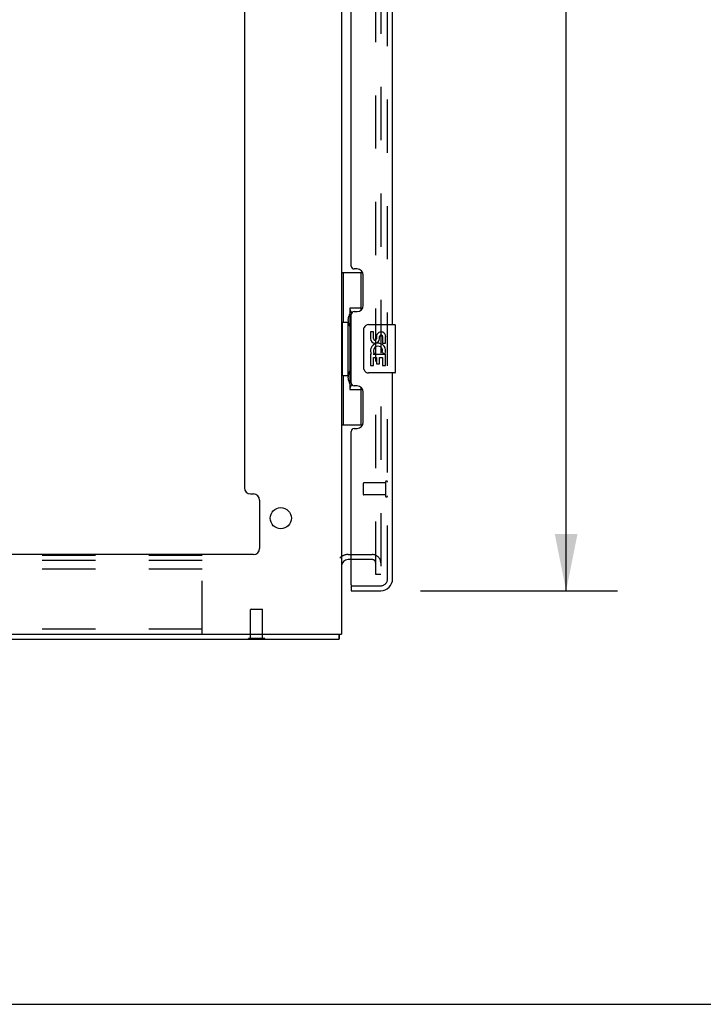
# Model space of a CAD drawing. Header units: inches. Extents: x 0 to 200, y 0 to 129.
# Tile 5 of 44: x 37 to 51, y 0 to 20. Entities that reach past the tile are written whole.
import ezdxf

# ---------------------------------------------------------------- set-up
doc = ezdxf.new("R2010")
doc.units = ezdxf.units.IN
doc.header["$LTSCALE"] = 11
doc.header["$MEASUREMENT"] = 0
doc.linetypes.add('HIDDEN', pattern=[0.2, 0.1, -0.1])
doc.layers.get('0').update_dxf_attribs({"linetype": 'CONTINUOUS'})
for name, color, linetype in [('DEFAULT_2', 8, 'HIDDEN'), ('DIMENSIONS', 7, 'CONTINUOUS'), ('DOOR_ASSEMBLY', 7, 'CONTINUOUS')]:
    doc.layers.add(name, color=color, linetype=linetype)
doc.styles.get("Standard").update_dxf_attribs({"font": 'arial.ttf'})
doc.dimstyles.new('DIMSTYLE_1', dxfattribs={"dimtxt": 0.882353, "dimasz": 1.176471, "dimexe": 0.09, "dimexo": 0.07, "dimgap": 0.0375, "dimtad": 0, "dimtih": 1, "dimtoh": 1, "dimzin": 4, "dimdsep": 46, "dimtxsty": 'Standard', "dimblk": '_FILLED', "dimblk1": '_FILLED', "dimblk2": '_FILLED', "dimcen": 0.09, "dimazin": 1, "dimtfac": 1, "dimtdec": 3, "dimtofl": 0, "dimtmove": 0, "dimatfit": 3, "dimldrblk": '_FILLED', "dimfxl": 0, "dimtolj": 1, "dimtzin": 4, "dimarcsym": 0})

# ---------------------------------------------------------------- blocks, each defined once
blk = doc.blocks.new('_FILLED')
at = {"color": 0, "linetype": 'ByBlock'}
blk.add_solid([(0, 0), (-1, 0.2), (-1, -0.2)], dxfattribs=at)
blk = doc.blocks.new('*D7')
at = {"layer": 'DIMENSIONS', "color": 2, "linetype": 'Continuous'}
for p, q in [((45.307, 85.281), (49.372, 85.281)), ((48.313, 85.281), (48.313, 48.498)), ((48.313, 8.541), (48.313, 45.409)), ((45.307, 8.541), (49.372, 8.541))]:
    blk.add_line(p, q, dxfattribs=at)
at = {"layer": 'DIMENSIONS', "color": 2, "linetype": 'Continuous', "xscale": 1.1764705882, "yscale": 1.1764705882, "zscale": 1.1764705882}
for p, rotation in [((48.313, 85.281), 90), ((48.313, 8.541), 270)]:
    blk.add_blockref('_FILLED', p, dxfattribs=dict(at, rotation=rotation))
at = {"layer": 'DIMENSIONS', "color": 2, "linetype": 'Continuous', "insert": (48.313, 48.056), "char_height": 0.8824, "width": 3.69342, "attachment_point": 2, "line_spacing_factor": 0.9}
blk.add_mtext('76.74\\PDOOR', dxfattribs=at)

msp = doc.modelspace()

# ---------------------------------------------------------------- linework, layer by layer
at = {"color": 3, "linetype": 'Continuous'}
for p, q in [((43.672, 86.177), (43.672, 7.645)), ((41.672, 33.998), (41.672, 10.666)), ((41.797, 10.541), (41.859, 10.541)), ((41.984, 10.416), (41.984, 9.416)), ((41.859, 9.291), (23.485, 9.291)), ((43.876, 9.187), (43.815, 9.187)), ((21.724, 7.541), (43.62, 7.541)), ((21.739, 7.645), (43.672, 7.645))]:
    msp.add_line(p, q, dxfattribs=at)
at = {"color": 7, "linetype": 'Continuous'}
for p, q in [((41.754, 7.537), (41.754, 7.541)), ((42.091, 7.537), (41.754, 7.537)), ((42.091, 7.537), (42.091, 7.541)), ((43.62, 7.645), (43.62, 7.541)), ((0, 0), (200, 0))]:
    msp.add_line(p, q, dxfattribs=at)
at = {"color": 3, "linetype": 'Continuous'}
for points in [[(43.629, 7.592), (43.629, 7.578), (43.629, 7.574), (43.629, 7.571), (43.628, 7.567), (43.628, 7.564), (43.628, 7.56), (43.628, 7.557), (43.627, 7.554), (43.627, 7.552), (43.627, 7.55), (43.626, 7.548), (43.626, 7.547), (43.625, 7.545), (43.625, 7.544), (43.624, 7.543), (43.623, 7.542), (43.622, 7.542), (43.621, 7.541), (43.62, 7.541)], [(43.633, 7.645), (43.632, 7.641), (43.631, 7.636), (43.631, 7.63), (43.63, 7.625), (43.63, 7.619), (43.629, 7.614), (43.629, 7.608), (43.629, 7.603), (43.629, 7.597), (43.629, 7.592)]]:
    msp.add_lwpolyline(points, dxfattribs=at)
msp.add_circle((42.422, 10.041), 0.219, dxfattribs=at)
for centre, radius, start, end in [((41.797, 10.666), 0.125, 180, 270), ((41.859, 10.416), 0.125, 0, 90), ((41.859, 9.416), 0.125, 270, 360), ((43.815, 9.045), 0.142, 90, 180)]:
    msp.add_arc(centre, radius, start, end, dxfattribs=at)
at = {"layer": 'DEFAULT_2', "color": 8, "linetype": 'HIDDEN'}
for p, q in [((44.381, 8.875), (44.381, 84.948)), ((44.485, 84.948), (44.485, 8.875)), ((40.797, 9.27), (21.797, 9.27)), ((40.797, 9.166), (21.797, 9.166)), ((40.797, 7.645), (40.797, 9.27)), ((43.815, 9.291), (44.311, 9.291)), ((44.311, 9.187), (43.876, 9.187)), ((40.797, 8.989), (21.797, 8.989)), ((44.485, 8.875), (44.381, 8.875)), ((41.808, 8.162), (41.798, 8.152)), ((42.046, 8.152), (41.798, 8.152)), ((41.798, 7.555), (41.798, 8.152)), ((41.808, 8.162), (42.036, 8.162)), ((42.036, 8.162), (42.046, 8.152)), ((42.046, 7.555), (42.046, 8.152)), ((40.797, 7.749), (21.797, 7.749)), ((42.091, 7.555), (41.754, 7.555)), ((41.754, 7.541), (41.754, 7.555)), ((42.091, 7.541), (42.091, 7.555))]:
    msp.add_line(p, q, dxfattribs=at)
for centre, radius, start, end in [((43.815, 9.045), 0.246, 90, 135.7759), ((44.311, 9.117), 0.174, 0, 90), ((44.311, 9.117), 0.07, 0, 90)]:
    msp.add_arc(centre, radius, start, end, dxfattribs=at)
at = {"layer": 'DOOR_ASSEMBLY', "color": 8, "linetype": 'HIDDEN'}
for p, q in [((44.626, 8.788), (44.626, 85.035)), ((44.583, 10.787), (44.583, 10.503)), ((44.126, 10.759), (44.126, 10.531)), ((44.583, 10.769), (44.136, 10.769)), ((44.583, 10.521), (44.136, 10.521)), ((43.896, 8.645), (44.484, 8.645))]:
    msp.add_line(p, q, dxfattribs=at)
at = {"layer": 'DOOR_ASSEMBLY', "color": 3, "linetype": 'Continuous'}
for p, q in [((44.73, 14.041), (44.73, 35.288)), ((43.876, 15.249), (43.876, 34.08)), ((43.996, 15.189), (43.936, 15.189)), ((44.126, 14.439), (44.126, 15.059)), ((43.876, 12.834), (43.876, 14.249)), ((43.936, 14.309), (43.996, 14.309)), ((44.73, 8.788), (44.73, 13.041)), ((43.996, 12.774), (43.936, 12.774)), ((44.126, 12.024), (44.126, 12.644)), ((43.876, 8.665), (43.876, 11.834)), ((43.936, 11.894), (43.996, 11.894)), ((43.876, 8.541), (44.484, 8.541))]:
    msp.add_line(p, q, dxfattribs=at)
at = {"layer": 'DOOR_ASSEMBLY', "color": 7, "linetype": 'Continuous'}
for p, q in [((43.672, 15.116), (44.113, 15.116)), ((43.711, 15.116), (43.711, 14.091)), ((44.076, 15.116), (44.076, 14.336)), ((44.076, 14.381), (43.849, 14.381)), ((43.849, 14.381), (43.849, 12.701)), ((43.69, 14.091), (43.812, 14.091)), ((43.69, 14.091), (43.69, 12.991)), ((43.812, 14.122), (43.812, 14.142)), ((43.812, 12.991), (43.812, 14.091)), ((44.235, 14.041), (44.775, 14.041)), ((44.136, 13.141), (44.136, 13.941)), ((44.336, 13.887), (44.273, 13.887)), ((44.273, 13.887), (44.273, 13.751)), ((44.336, 13.751), (44.336, 13.887)), ((44.79, 13.056), (44.79, 14.026)), ((44.401, 13.813), (44.401, 13.744)), ((44.462, 13.751), (44.462, 13.793)), ((44.525, 13.793), (44.525, 13.657)), ((44.525, 13.657), (44.587, 13.657)), ((44.587, 13.657), (44.587, 13.793)), ((44.291, 13.426), (44.273, 13.426)), ((44.273, 13.426), (44.273, 13.196)), ((44.326, 13.426), (44.353, 13.445)), ((44.326, 13.426), (44.587, 13.426)), ((44.517, 13.462), (44.575, 13.437)), ((44.587, 13.196), (44.587, 13.426)), ((44.336, 13.363), (44.401, 13.363)), ((44.336, 13.196), (44.336, 13.363)), ((44.401, 13.363), (44.401, 13.227)), ((44.401, 13.227), (44.462, 13.227)), ((44.462, 13.363), (44.525, 13.363)), ((44.462, 13.227), (44.462, 13.363)), ((44.525, 13.363), (44.525, 13.196)), ((44.775, 13.041), (44.235, 13.041)), ((44.273, 13.196), (44.336, 13.196)), ((44.525, 13.196), (44.587, 13.196)), ((43.69, 12.991), (43.812, 12.991)), ((43.711, 12.991), (43.711, 11.966)), ((43.812, 12.941), (43.812, 12.961)), ((43.849, 12.701), (44.076, 12.701)), ((44.076, 12.746), (44.076, 11.966)), ((43.672, 11.966), (44.113, 11.966)), ((43.876, 8.645), (43.896, 8.645)), ((43.876, 8.645), (43.876, 8.541))]:
    msp.add_line(p, q, dxfattribs=at)
for points in [[(43.849, 14.358), (43.85, 14.354), (43.85, 14.351), (43.851, 14.347), (43.852, 14.342), (43.854, 14.337), (43.856, 14.332), (43.859, 14.327), (43.861, 14.321), (43.865, 14.314), (43.869, 14.307), (43.873, 14.3), (43.878, 14.292), (43.883, 14.284), (43.885, 14.28)], [(44.136, 13.941), (44.136, 13.948), (44.136, 13.954), (44.137, 13.96), (44.139, 13.966), (44.14, 13.972), (44.142, 13.977)], [(44.142, 13.105), (44.14, 13.111), (44.139, 13.117), (44.137, 13.123), (44.136, 13.129), (44.136, 13.135), (44.136, 13.141)], [(43.885, 12.802), (43.883, 12.799), (43.878, 12.79), (43.873, 12.783), (43.869, 12.775), (43.865, 12.768), (43.861, 12.762), (43.859, 12.756), (43.856, 12.75), (43.854, 12.745), (43.852, 12.74), (43.851, 12.736), (43.85, 12.732), (43.85, 12.728), (43.849, 12.725)]]:
    msp.add_lwpolyline(points, dxfattribs=at)
at = {"layer": 'DOOR_ASSEMBLY', "color": 3, "linetype": 'Continuous'}
for centre, radius, start, end in [((43.936, 15.249), 0.06, 180, 270), ((43.996, 15.059), 0.13, 0, 90), ((43.936, 14.249), 0.06, 90, 180), ((43.996, 14.439), 0.13, 270, 360), ((43.936, 12.834), 0.06, 180, 270), ((43.996, 12.644), 0.13, 0, 90), ((43.996, 12.024), 0.13, 270, 360), ((43.936, 11.834), 0.06, 90, 180), ((44.484, 8.788), 0.246, 270, 360), ((43.896, 8.665), 0.02, 180, 270)]:
    msp.add_arc(centre, radius, start, end, dxfattribs=at)
at = {"layer": 'DOOR_ASSEMBLY', "color": 7, "linetype": 'Continuous'}
for centre, radius, start, end in [((44.235, 13.941), 0.1, 90, 158.7946), ((44.775, 14.026), 0.015, 0, 90), ((44.493, 13.793), 0.0943, 68.6999, 167.4338), ((44.493, 13.793), 0.0943, 0, 68.6704), ((44.367, 13.751), 0.0943, 180, 360), ((44.43, 13.499), 0.157, 336.5966, 161.8791), ((44.367, 13.751), 0.0314, 180, 261.2295), ((44.367, 13.756), 0.0362, 263.4285, 341.7628), ((44.493, 13.793), 0.0314, 0, 180.0485), ((44.427, 13.499), 0.154, 161.4199, 206.1963), ((44.43, 13.499), 0.157, 205.737, 207.8532), ((44.43, 13.499), 0.0943, 336.5966, 215.1122), ((44.235, 13.141), 0.1, 201.205, 270), ((44.775, 13.056), 0.015, 270, 360), ((44.566, 8.931), 0.26, 267.4063, 270)]:
    msp.add_arc(centre, radius, start, end, dxfattribs=at)
at = {"layer": 'DOOR_ASSEMBLY', "color": 8, "linetype": 'HIDDEN'}
for centre, radius, start, end in [((44.605, 10.787), 0.0215, 0, 180), ((44.136, 10.759), 0.01, 90, 180), ((44.136, 10.531), 0.01, 180, 270), ((44.605, 10.503), 0.0215, 180, 360), ((44.484, 8.788), 0.142, 270, 360)]:
    msp.add_arc(centre, radius, start, end, dxfattribs=at)
at = {"layer": 'DOOR_ASSEMBLY', "color": 7, "linetype": 'Continuous'}
for centre, start_param, end_param in [((43.917, 14.132), 0.699287, 1.51401), ((43.917, 14.132), -4.655602, -3.84088), ((43.917, 12.951), 0.699287, 1.51401), ((43.917, 12.951), -4.655602, -3.84088)]:
    msp.add_ellipse(centre, major_axis=(0, 0.18), ratio=0.579493, start_param=start_param, end_param=end_param, dxfattribs=at)

# ---------------------------------------------------------------- dimensions: what is measured, and where the dimension line sits
at = {"layer": 'DIMENSIONS', "color": 2, "linetype": 'Continuous'}
dim = msp.add_linear_dim(base=(48.313, 8.541), p1=(45.237, 85.281), p2=(45.237, 8.541), angle=270, text='<>\\PDOOR\\P[]', dimstyle='DIMSTYLE_1', dxfattribs=at)
dim.commit()
dim.dimension.update_dxf_attribs({"geometry": '*D7', "text_midpoint": (48.313, 46.954), "dimtype": 160})

doc.saveas('drawing.dxf')
